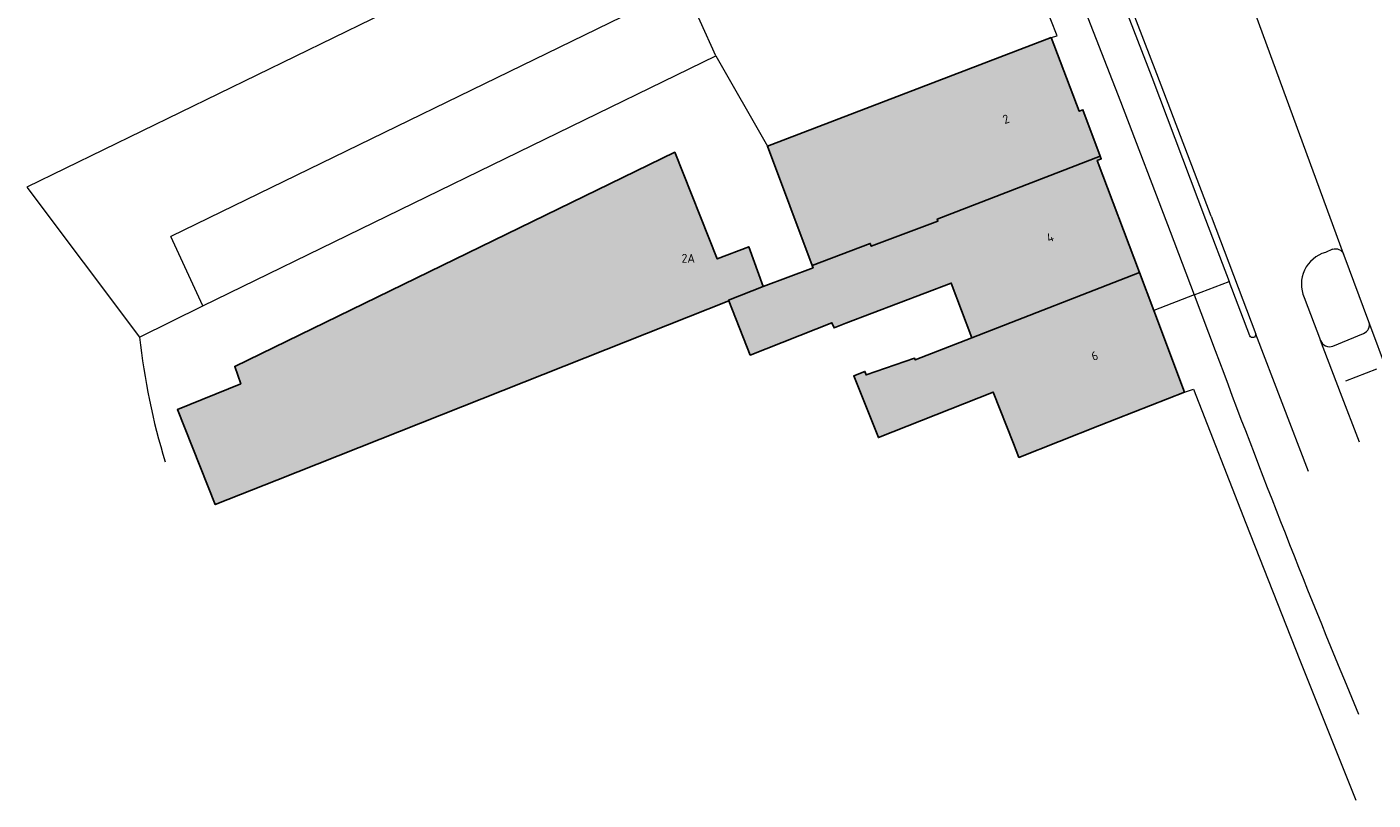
# Model space of a CAD drawing. Header units: metres. Extents: x 195286 to 196278, y 327273 to 327838.
# Tile 36 of 46: x 196069 to 196144, y 327550 to 327593. Entities that reach past the tile are written whole.
import ezdxf
from ezdxf.enums import TextEntityAlignment as Align

# ---------------------------------------------------------------- set-up
doc = ezdxf.new("R2010")
doc.units = ezdxf.units.M
for name, color, linetype, lineweight in [('B-WE-OG-BEBOUWING-GV', 250, 'Continuous', 25), ('B-WE-OG-BEBOUWING-T18', 1, 'Continuous', 25), ('B-WE-OG-TERREIN_BEGROEID-GV', 253, 'Continuous', 9), ('B-WE-OG-TERREIN_ERF-GV', 253, 'Continuous', 9), ('B-WE-VH-GESLOTENVERHARDING_ASFALT-GV', 253, 'Continuous', 9), ('B-WE-VH-OPENVERHARDING_BETONELEMENT-GV', 253, 'Continuous', 9), ('B-WE-VH-OPENVERHARDING_BETONSTRAATSTEEN-GV', 253, 'Continuous', 9), ('B-WE-VH-OPENVERHARDING_STRAATBAKSTEEN-GV', 253, 'Continuous', 9), ('B-WE-VH-TEGEL-GV', 253, 'Continuous', 9)]:
    doc.layers.add(name, color=color, linetype=linetype, lineweight=lineweight)
doc.layers.add('B-WE-OG-BEBOUWING-V', color=7, linetype='Continuous', lineweight=5, true_color=0xfff3f2)
doc.styles.add('NLCS-ISO-M200-T18', font='NLCS-ISO.ttf', dxfattribs={"height": 0.36})

msp = doc.modelspace()

# ---------------------------------------------------------------- hatches: boundary and pattern name
at = {"layer": 'B-WE-OG-BEBOUWING-V'}
for points in [[(196126.316, 327592.483), (196110.388, 327586.384), (196112.9, 327579.668), (196116.159, 327580.911), (196116.219, 327580.752), (196119.965, 327582.172), (196119.923, 327582.284), (196129.077, 327585.819), (196128.106, 327588.422), (196127.891, 327588.349)], [(196082.84, 327567.624), (196108.217, 327577.69), (196108.201, 327577.731), (196110.146, 327578.502), (196109.339, 327580.729), (196107.556, 327580.05), (196105.185, 327586.03), (196080.468, 327574.004), (196080.805, 327573.031), (196077.261, 327571.592), (196079.376, 327566.25)], [(196110.146, 327578.502), (196108.201, 327577.731), (196108.217, 327577.69), (196109.425, 327574.644), (196114.01, 327576.463), (196114.128, 327576.167), (196114.791, 327576.431), (196120.707, 327578.691), (196121.875, 327575.611), (196131.282, 327579.275), (196128.911, 327585.576), (196129.136, 327585.66), (196129.077, 327585.819), (196119.923, 327582.284), (196119.965, 327582.172), (196116.219, 327580.752), (196116.159, 327580.911), (196112.9, 327579.668), (196112.946, 327579.545)], [(196132.081, 327577.152), (196131.282, 327579.275), (196121.875, 327575.611), (196118.687, 327574.369), (196118.651, 327574.463), (196115.931, 327573.533), (196115.865, 327573.725), (196115.247, 327573.48), (196116.624, 327570.008), (196123.062, 327572.562), (196124.204, 327569.684), (196124.514, 327568.902), (196129.033, 327570.694), (196133.811, 327572.555)]]:
    msp.add_hatch(color=256, dxfattribs=at).paths.add_polyline_path(points)

# ---------------------------------------------------------------- linework, layer by layer
at = {"layer": 'B-WE-OG-BEBOUWING-GV'}
for points in [[(196126.316, 327592.483), (196110.388, 327586.384), (196112.9, 327579.668), (196116.159, 327580.911), (196116.219, 327580.752), (196119.965, 327582.172), (196119.923, 327582.284), (196129.077, 327585.819), (196128.106, 327588.422), (196127.891, 327588.349)], [(196082.84, 327567.624), (196108.217, 327577.69), (196108.201, 327577.731), (196110.146, 327578.502), (196109.339, 327580.729), (196107.556, 327580.05), (196105.185, 327586.03), (196080.468, 327574.004), (196080.805, 327573.031), (196077.261, 327571.592), (196079.376, 327566.25)], [(196110.146, 327578.502), (196108.201, 327577.731), (196108.217, 327577.69), (196109.425, 327574.644), (196114.01, 327576.463), (196114.128, 327576.167), (196114.791, 327576.431), (196120.707, 327578.691), (196121.875, 327575.611), (196131.282, 327579.275), (196128.911, 327585.576), (196129.136, 327585.66), (196129.077, 327585.819), (196119.923, 327582.284), (196119.965, 327582.172), (196116.219, 327580.752), (196116.159, 327580.911), (196112.9, 327579.668), (196112.946, 327579.545)], [(196132.081, 327577.152), (196131.282, 327579.275), (196121.875, 327575.611), (196118.687, 327574.369), (196118.651, 327574.463), (196115.931, 327573.533), (196115.865, 327573.725), (196115.247, 327573.48), (196116.624, 327570.008), (196123.062, 327572.562), (196124.204, 327569.684), (196124.514, 327568.902), (196129.033, 327570.694), (196133.811, 327572.555)]]:
    msp.add_lwpolyline(points, close=True, dxfattribs=at)
at = {"layer": 'B-WE-OG-TERREIN_BEGROEID-GV'}
for points in [[(196107.492, 327591.454), (196110.388, 327586.384), (196126.316, 327592.483), (196126.658, 327592.57), (196125.601, 327595.287)], [(196142.127, 327580.587), (196141.723, 327580.408)], [(196144.171, 327576.517), (196142.776, 327580.245), (196142.746, 327580.326)], [(196140.537, 327577.879), (196141.45, 327575.457)], [(196142.144, 327575.154), (196143.872, 327575.857)]]:
    msp.add_lwpolyline(points, dxfattribs=at)
for points in [[(196141.723, 327580.408, 0.457576), (196140.537, 327577.879)], [(196143.872, 327575.857, 0.398971), (196144.171, 327576.517)], [(196141.45, 327575.457, 0.417106), (196142.144, 327575.154)]]:
    msp.add_lwpolyline(points, format="xyb", dxfattribs=at)
at = {"layer": 'B-WE-OG-TERREIN_ERF-GV'}
msp.add_lwpolyline([(196133.811, 327572.555), (196129.033, 327570.694), (196124.514, 327568.902), (196124.204, 327569.684), (196123.062, 327572.562), (196116.624, 327570.008), (196115.247, 327573.48), (196115.865, 327573.725), (196115.931, 327573.533), (196118.651, 327574.463), (196118.687, 327574.369), (196121.875, 327575.611), (196120.707, 327578.691), (196114.791, 327576.431), (196114.128, 327576.167), (196114.01, 327576.463), (196109.425, 327574.644), (196108.217, 327577.69), (196082.84, 327567.624), (196079.376, 327566.25), (196077.261, 327571.592), (196080.805, 327573.031), (196080.468, 327574.004), (196105.185, 327586.03), (196107.556, 327580.05), (196109.339, 327580.729), (196110.146, 327578.502), (196112.946, 327579.545), (196112.9, 327579.668), (196110.388, 327586.384)], dxfattribs=at)
msp.add_lwpolyline([(196075.117, 327575.652, 0.046435), (196076.56, 327568.653)], format="xyb", dxfattribs=at)
at = {"layer": 'B-WE-VH-GESLOTENVERHARDING_ASFALT-GV'}
for points in [[(196104.126, 327598.901), (196103.24, 327600.87), (196068.795, 327584.067), (196075.117, 327575.652), (196078.67, 327577.407), (196076.872, 327581.294)], [(196142.746, 327580.326), (196137.082, 327595.761)], [(196135.313, 327582.451), (196137.812, 327575.821)], [(196143.646, 327569.749), (196142.567, 327572.531), (196141.45, 327575.457)]]:
    msp.add_lwpolyline(points, dxfattribs=at)
msp.add_lwpolyline([(196142.127, 327580.587, -0.386237), (196142.746, 327580.326)], format="xyb", dxfattribs=at)
at = {"layer": 'B-WE-VH-OPENVERHARDING_BETONELEMENT-GV'}
for points in [[(196129.331, 327597.073), (196131.976, 327590.249), (196134.998, 327582.256), (196136.315, 327578.785)], [(196135.313, 327582.451), (196132.264, 327590.439), (196129.649, 327597.191)]]:
    msp.add_lwpolyline(points, dxfattribs=at)
at = {"layer": 'B-WE-VH-OPENVERHARDING_BETONSTRAATSTEEN-GV'}
for points in [[(196127.322, 327596.334), (196130.215, 327588.887), (196133.002, 327581.581), (196134.349, 327578.027), (196136.315, 327578.785)], [(196137.478, 327575.72), (196136.315, 327578.785)], [(196134.349, 327578.027), (196135.533, 327574.905)], [(196145.277, 327573.561), (196144.171, 327576.517)], [(196140.778, 327568.1), (196137.812, 327575.821)], [(196142.87, 327573.198), (196144.606, 327573.863)]]:
    msp.add_lwpolyline(points, dxfattribs=at)
for points in [[(196137.812, 327575.821, -0.835024), (196137.478, 327575.72)], [(196135.533, 327574.905, 0.009279), (196143.58, 327554.481)]]:
    msp.add_lwpolyline(points, format="xyb", dxfattribs=at)
at = {"layer": 'B-WE-VH-OPENVERHARDING_STRAATBAKSTEEN-GV'}
msp.add_lwpolyline([(196078.67, 327577.407), (196107.492, 327591.454), (196105.72, 327595.359), (196076.872, 327581.294)], dxfattribs=at)
at = {"layer": 'B-WE-VH-TEGEL-GV'}
for points in [[(196126.316, 327592.483), (196127.891, 327588.349), (196128.106, 327588.422), (196129.077, 327585.819), (196129.136, 327585.66), (196128.911, 327585.576), (196131.282, 327579.275), (196132.081, 327577.152)], [(196134.349, 327578.027), (196132.081, 327577.152), (196133.811, 327572.555), (196134.324, 327572.731), (196137.252, 327565.203), (196140.29, 327557.516), (196141.859, 327553.585), (196143.437, 327549.658)]]:
    msp.add_lwpolyline(points, dxfattribs=at)

# ---------------------------------------------------------------- texts
at = {"layer": 'B-WE-OG-BEBOUWING-T18', "style": 'NLCS-ISO-M200-T18'}
for s, rotation, p in [('2', 20.8, (196123.782, 327587.898)), ('4', 20.6, (196126.264, 327581.252)), ('6', 20.6, (196128.766, 327574.604))]:
    msp.add_text(s, height=0.5, rotation=rotation, dxfattribs=at).set_placement(p, align=Align.MIDDLE)
msp.add_text('2A', height=0.5, dxfattribs=at).set_placement((196105.94, 327580.078), align=Align.MIDDLE)

doc.saveas('drawing.dxf')
